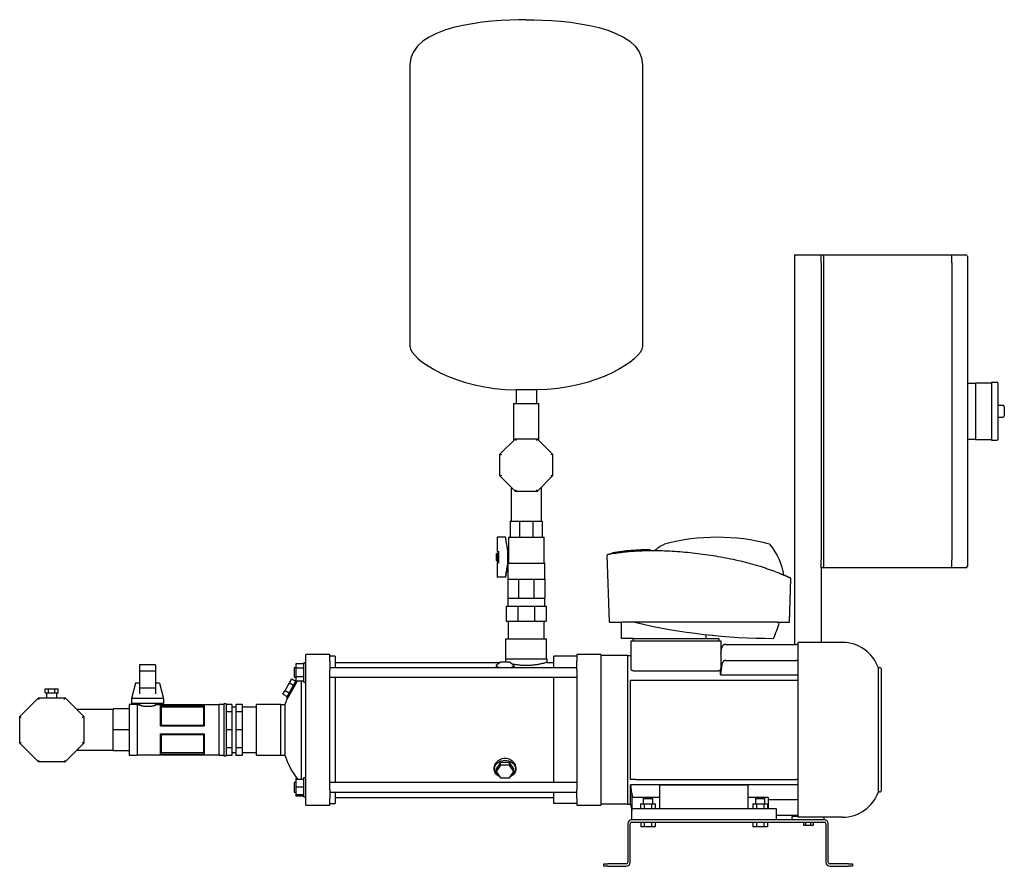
# Model space of a CAD drawing. Header units: millimetres. Extents: x 11 to 2237, y 13 to 1068.
# Tile 1 of 4: x 11 to 1239, y 13 to 1068. Entities that reach past the tile are written whole.
import ezdxf

# ---------------------------------------------------------------- set-up
doc = ezdxf.new("R2010")
doc.units = ezdxf.units.MM

msp = doc.modelspace()

# ---------------------------------------------------------------- linework, layer by layer
at = {"color": 7, "linetype": 'Continuous', "lineweight": 25}
for p, q in [((498.1, 1011.8), (498.1, 661)), ((788.1, 1011.8), (788.1, 661)), ((977.8, 775.1), (1010.8, 775.1)), ((977.8, 775.1), (977.8, 289.6)), ((1010.8, 765.1), (1010.8, 775.1)), ((1010.8, 775.1), (1013.8, 775.1)), ((1013.8, 775.1), (1013.8, 765.1)), ((1013.8, 775.1), (1173.8, 775.1)), ((1173.8, 775.1), (1191.3, 775.1)), ((1173.8, 765.1), (1173.8, 775.1)), ((1010.8, 765.1), (1010.8, 395.1)), ((1013.8, 765.1), (1013.8, 395.1)), ((1173.8, 765.1), (1173.8, 395.1)), ((1193.3, 773.1), (1193.3, 765.1)), ((1193.3, 765.1), (1193.3, 395.1)), ((1193.3, 615.1), (1203.3, 615.1)), ((1223.3, 615.1), (1203.3, 615.1)), ((1203.3, 615.1), (1203.3, 605.1)), ((1230.3, 616.1), (1223.3, 616.1)), ((1223.3, 616.1), (1223.3, 580.1)), ((1231.3, 615.1), (1231.3, 545.1)), ((655.8, 606.8), (630.4, 606.8)), ((630.4, 606.8), (630.4, 589.8)), ((655.8, 606.8), (655.8, 589.8)), ((1203.3, 605.1), (1203.3, 580.1)), ((627.4, 589.8), (627.4, 543.8)), ((627.4, 589.8), (643.1, 589.8)), ((643.1, 589.8), (658.8, 589.8)), ((658.8, 543.8), (658.8, 589.8)), ((1203.3, 580.1), (1203.3, 555.1)), ((1223.3, 580.1), (1223.3, 544.1)), ((1231.3, 587.6), (1237.3, 587.6)), ((1239.3, 585.6), (1239.3, 574.6)), ((1231.3, 572.6), (1237.3, 572.6)), ((1203.3, 555.1), (1203.3, 545.1)), ((610.3, 526.7), (629.5, 545.9)), ((629.5, 545.9), (656.7, 545.9)), ((656.7, 545.9), (676, 526.7)), ((1203.3, 545.1), (1193.3, 545.1)), ((1203.3, 545.1), (1223.3, 545.1)), ((1223.3, 544.1), (1230.3, 544.1)), ((610.3, 499.5), (610.3, 526.7)), ((676, 526.7), (676, 499.5)), ((629.5, 480.2), (610.3, 499.5)), ((676, 499.5), (656.7, 480.2)), ((624.1, 485.7), (624.1, 443.3)), ((656.7, 480.2), (629.5, 480.2)), ((662.2, 443.3), (662.2, 485.7)), ((623.1, 443.3), (623.1, 423.8)), ((623.1, 443.3), (634.8, 443.3)), ((634.8, 443.3), (634.8, 423.8)), ((634.8, 443.3), (651.4, 443.3)), ((651.4, 443.3), (651.4, 423.8)), ((651.4, 443.3), (663.1, 443.3)), ((663.1, 443.3), (663.1, 423.8)), ((617.4, 423.3), (607, 423.3)), ((607, 423.1), (607, 423.3)), ((607, 423.1), (607, 405.2)), ((617.4, 423.1), (607, 423.1)), ((617.4, 423.1), (617.4, 423.3)), ((620.5, 404.3), (617.4, 423.3)), ((621, 423.3), (621, 403.3)), ((621, 423.3), (622.6, 423.3)), ((622.7, 423.3), (634.6, 423.3)), ((634.7, 423.3), (643.1, 423.3)), ((643.1, 423.3), (651.6, 423.3)), ((651.6, 423.3), (663.6, 423.3)), ((663.6, 423.3), (665.3, 423.3)), ((665.3, 390.9), (665.3, 423.3)), ((609, 404.9), (609, 405.8)), ((797.9, 406.6), (797.9, 407.6)), ((606, 402.3), (607, 403.3)), ((606, 394.3), (606, 402.3)), ((606, 394.3), (607, 393.3)), ((607, 405.2), (609, 405.2)), ((607, 403.3), (609, 403.3)), ((607, 403.3), (607, 393.3)), ((607, 393.3), (609, 393.3)), ((609, 391.7), (609, 404.9)), ((620.2, 391.7), (620.2, 404.9)), ((620.5, 392.3), (620.5, 404.3)), ((620.5, 403.3), (621, 403.3)), ((620.5, 393.3), (621, 393.3)), ((621, 393.3), (621, 390.9)), ((746.9, 317.1), (744, 401.3)), ((750.7, 402.7), (750.7, 403.7)), ((1010.8, 385.1), (1010.8, 395.1)), ((1013.8, 395.1), (1013.8, 385.1)), ((1173.8, 385.1), (1173.8, 395.1)), ((1193.3, 395.1), (1193.3, 387.1)), ((607, 391.5), (607, 373.5)), ((609, 391.5), (607, 391.5)), ((609, 390.8), (609, 391.7)), ((620.2, 390.7), (617.4, 373.3)), ((620.5, 392.3), (620.2, 390.9)), ((620.2, 390.9), (643.1, 390.9)), ((620.2, 390.7), (620.2, 370.9)), ((643.1, 390.9), (666.1, 390.9)), ((666.1, 370.9), (666.1, 390.9)), ((1010.8, 385.1), (1010.8, 292.1)), ((1013.8, 385.1), (1010.8, 385.1)), ((1173.8, 385.1), (1013.8, 385.1)), ((1191.3, 385.1), (1173.8, 385.1)), ((617.4, 373.5), (607, 373.5)), ((607, 373.3), (607, 373.5)), ((617.4, 373.3), (607, 373.3)), ((617.4, 373.3), (617.4, 373.5)), ((620.2, 370.9), (620.2, 347.1)), ((620.2, 370.9), (626.9, 370.9)), ((626.9, 370.9), (633.6, 370.9)), ((633.6, 370.9), (633.6, 347.1)), ((633.6, 370.9), (643.1, 370.9)), ((643.1, 370.9), (652.6, 370.9)), ((652.6, 370.9), (652.6, 347.1)), ((652.6, 370.9), (659.3, 370.9)), ((659.3, 370.9), (666.1, 370.9)), ((666.1, 370.9), (666.1, 347.1)), ((971.3, 317.1), (973.2, 371.8)), ((620.2, 347.1), (620.2, 337.1)), ((620.2, 347.1), (626.9, 347.1)), ((626.9, 347.1), (633.6, 347.1)), ((633.6, 347.1), (643.1, 347.1)), ((643.1, 347.1), (652.6, 347.1)), ((652.6, 347.1), (659.3, 347.1)), ((659.3, 347.1), (666.1, 347.1)), ((666.1, 337.1), (666.1, 347.1)), ((618.1, 337.1), (618.1, 318.6)), ((618.1, 337.1), (632.8, 337.1)), ((632.8, 337.1), (632.8, 318.6)), ((632.8, 337.1), (653.5, 337.1)), ((653.5, 337.1), (653.5, 318.6)), ((653.5, 337.1), (668.1, 337.1)), ((668.1, 337.1), (668.1, 318.6)), ((618.1, 318.6), (632.8, 318.6)), ((620.7, 318.6), (620.7, 296.6)), ((632.8, 318.6), (653.5, 318.6)), ((653.5, 318.6), (668.1, 318.6)), ((665.6, 296.6), (665.6, 318.6)), ((746.9, 317.1), (754.7, 317.1)), ((761.8, 297.1), (761.9, 317.1)), ((956.4, 317.1), (761.9, 317.1)), ((963.5, 317.1), (971.3, 317.1)), ((617.7, 271.6), (617.7, 296.6)), ((617.7, 296.6), (668.5, 296.6)), ((668.5, 271.6), (668.5, 296.6)), ((776.3, 297.1), (761.8, 297.1)), ((776.3, 294.1), (776.3, 297.1)), ((776.3, 297.1), (779.3, 297.1)), ((779.3, 297.1), (880.3, 297.1)), ((867.6, 297.1), (867.6, 301.7)), ((880.3, 297.1), (883.3, 297.1)), ((883.3, 297.1), (883.3, 294.1)), ((773.8, 258.9), (773.8, 294.1)), ((773.8, 294.1), (776.8, 294.1)), ((776.8, 294.1), (882.8, 294.1)), ((882.8, 294.1), (885.8, 294.1)), ((885.8, 294.1), (885.8, 262.3)), ((885.8, 278.4), (887, 285.4)), ((891.9, 289.6), (980.1, 289.6)), ((1037.3, 292.1), (982.3, 292.1)), ((982.3, 74.1), (982.3, 292.1)), ((398.1, 277.1), (368.1, 277.1)), ((368.1, 268.5), (368.1, 277.1)), ((398.1, 268.5), (398.1, 277.1)), ((404.8, 274.8), (398.1, 274.8)), ((404.8, 274.8), (404.8, 260.6)), ((617.4, 271.6), (617.4, 267.6)), ((617.4, 271.6), (668.9, 271.6)), ((668.9, 271.6), (668.9, 267.2)), ((706.2, 274.8), (677.4, 274.8)), ((677.4, 260.6), (677.4, 274.8)), ((736.2, 277.1), (706.2, 277.1)), ((706.2, 277.1), (706.2, 268.5)), ((736.2, 277.1), (736.2, 268.5)), ((769.3, 275.6), (736.2, 275.6)), ((769.3, 275.6), (773.8, 275.6)), ((769.3, 275.6), (769.3, 90.6)), ((180.9, 264.1), (160.9, 264.1)), ((160.9, 264.1), (160.9, 256.1)), ((180.9, 264.1), (180.9, 256.1)), ((355.6, 260.6), (353.7, 260.6)), ((353.7, 260.6), (353.7, 254.6)), ((365.6, 265.5), (355.6, 265.5)), ((355.6, 265.5), (355.6, 260.1)), ((365.6, 260.1), (355.6, 260.1)), ((355.6, 260.1), (355.6, 249.1)), ((368.1, 266.6), (365.6, 266.6)), ((365.6, 254.6), (365.6, 266.6)), ((365.6, 266.6), (368.1, 266.6)), ((368.1, 258), (368.1, 268.5)), ((368.1, 183.1), (368.1, 258)), ((398.1, 268.5), (398.1, 258)), ((706.2, 260.6), (398.1, 260.6)), ((398.1, 183.1), (398.1, 258)), ((404.8, 267.2), (610.7, 267.2)), ((605.5, 261.1), (604.8, 260.6)), ((611.1, 267.6), (605.7, 263.1)), ((605.7, 263.1), (605.7, 260.6)), ((605.7, 263.1), (608.8, 260.6)), ((622.1, 267.6), (611.1, 267.6)), ((627.6, 263.1), (622.1, 267.6)), ((624.5, 260.6), (627.6, 263.1)), ((627.6, 263.1), (627.6, 260.6)), ((628.4, 260.6), (627.7, 261.1)), ((668.9, 267.2), (677.4, 267.2)), ((706.2, 258), (706.2, 268.5)), ((706.2, 258), (706.2, 108.2)), ((736.2, 268.5), (736.2, 258)), ((736.2, 258), (736.2, 108.2)), ((891.9, 269.7), (980.1, 269.7)), ((1082.3, 105.8), (1082.3, 260.4)), ((1083.8, 260.4), (1082.3, 260.4)), ((1086.3, 108.3), (1086.3, 257.9)), ((180.9, 256.1), (160.9, 256.1)), ((160.9, 256.1), (160.9, 235.2)), ((180.9, 256.1), (180.9, 235.2)), ((347.8, 241.8), (350.6, 246.6)), ((350.6, 246.6), (355.6, 243.6)), ((353.7, 254.6), (353.7, 248.6)), ((353.7, 248.6), (355.6, 248.6)), ((365.6, 249.1), (355.6, 249.1)), ((355.6, 249.1), (355.6, 243.6)), ((365.6, 242.6), (365.6, 254.6)), ((398.1, 248.6), (706.2, 248.6)), ((404.8, 248.6), (404.8, 183.1)), ((677.4, 117.6), (677.4, 248.6)), ((776.8, 256.7), (882.8, 256.7)), ((885.3, 251.7), (885.3, 257.7)), ((885.3, 251.7), (982.3, 251.7)), ((43.3, 229.2), (43.3, 234.2)), ((43.3, 234.2), (47.3, 234.2)), ((47.3, 229.2), (47.3, 234.2)), ((47.3, 234.2), (55.4, 234.2)), ((55.4, 229.2), (55.4, 234.2)), ((55.4, 234.2), (59.5, 234.2)), ((59.5, 229.2), (59.5, 234.2)), ((155.9, 241.1), (150.9, 222.3)), ((160.9, 241.1), (155.9, 241.1)), ((180.9, 235.2), (160.9, 235.2)), ((160.9, 235.2), (160.9, 227.8)), ((185.9, 241.1), (180.9, 241.1)), ((180.9, 235.2), (180.9, 227.8)), ((185.9, 241.1), (190.9, 222.3)), ((342.3, 232.3), (347.8, 241.8)), ((357.6, 243.6), (344.4, 220.8)), ((344.5, 224), (355.8, 243.6)), ((347.8, 241.8), (353, 238.8)), ((365.6, 243.6), (355.6, 243.6)), ((362.4, 243.6), (362.4, 121.1)), ((365.6, 242.6), (368.1, 242.6)), ((773.3, 121.1), (773.3, 245.1)), ((779.9, 245.1), (980.1, 245.1)), ((11.4, 199.6), (34.8, 223.1)), ((34.8, 223.1), (68, 223.1)), ((43.3, 229.2), (47.3, 229.2)), ((45, 229.2), (45, 223.1)), ((47.3, 229.2), (55.4, 229.2)), ((55.4, 229.2), (59.5, 229.2)), ((57.7, 223.1), (57.7, 229.2)), ((68, 223.1), (91.4, 199.6)), ((150.9, 222.3), (150.9, 216.1)), ((190.9, 222.3), (150.9, 222.3)), ((190.9, 222.3), (190.9, 216.1)), ((339.6, 227.6), (342.3, 232.3)), ((339.6, 227.6), (344.8, 224.6)), ((342.3, 232.3), (347.5, 229.3)), ((344.5, 224), (344.4, 220.8)), ((146.9, 209.1), (127.9, 209.1)), ((127.9, 183.1), (127.9, 209.1)), ((157.9, 214.6), (147.9, 214.6)), ((147.9, 214.6), (147.9, 183.1)), ((190.9, 216.1), (150.9, 216.1)), ((157.9, 214.6), (157.9, 183.1)), ((160.9, 214.1), (157.9, 214.1)), ((160.9, 216.1), (160.9, 214.1)), ((180.9, 216.1), (180.9, 214.1)), ((259.8, 214.1), (180.9, 214.1)), ((186.8, 213.7), (241.8, 213.7)), ((186.8, 188.1), (186.8, 213.7)), ((186.8, 213.6), (241.8, 213.6)), ((187.7, 211.4), (187.7, 189.1)), ((240.9, 211.4), (187.7, 211.4)), ((240.9, 189.1), (240.9, 211.4)), ((241.8, 188.1), (241.8, 213.7)), ((265.8, 214.6), (259.8, 214.6)), ((259.8, 214.6), (259.8, 183.1)), ((268.8, 215.6), (265.8, 215.6)), ((265.8, 215.6), (265.8, 183.1)), ((268.8, 215.6), (268.8, 183.1)), ((275.8, 214.9), (268.8, 214.9)), ((275.8, 214.9), (275.8, 205.6)), ((280.8, 211.4), (275.8, 211.4)), ((288.8, 214.9), (280.8, 214.9)), ((280.8, 214.9), (280.8, 205.6)), ((288.8, 214.9), (288.8, 205.6)), ((306.9, 211.4), (288.8, 211.4)), ((336.9, 214.7), (306.9, 214.7)), ((306.9, 183.1), (306.9, 214.7)), ((336.9, 183.1), (336.9, 214.7)), ((336.9, 214.6), (342.1, 214.6)), ((342.1, 214.6), (342.1, 151.6)), ((11.4, 166.5), (11.4, 199.6)), ((127.9, 208.5), (82.6, 208.5)), ((91.4, 199.6), (91.4, 166.5)), ((275.8, 205.6), (268.8, 205.6)), ((275.8, 205.6), (275.8, 183.1)), ((288.8, 205.6), (280.8, 205.6)), ((280.8, 205.6), (280.8, 183.1)), ((288.8, 205.6), (288.8, 183.1)), ((186.8, 188.1), (241.8, 188.1)), ((187.7, 189.1), (240.9, 189.1)), ((146.9, 183.1), (127.9, 183.1)), ((127.9, 157.1), (127.9, 183.1)), ((147.9, 183.1), (147.9, 151.6)), ((157.9, 183.1), (157.9, 151.6)), ((186.8, 178.1), (241.8, 178.1)), ((186.8, 152.5), (186.8, 178.1)), ((187.7, 177.1), (187.7, 154.7)), ((240.9, 177.1), (187.7, 177.1)), ((240.9, 154.7), (240.9, 177.1)), ((241.8, 152.5), (241.8, 178.1)), ((259.8, 183.1), (259.8, 151.6)), ((265.8, 183.1), (265.8, 150.6)), ((268.8, 183.1), (268.8, 150.6)), ((275.8, 183.1), (268.8, 183.1)), ((275.8, 183.1), (275.8, 160.6)), ((288.8, 183.1), (280.8, 183.1)), ((280.8, 183.1), (280.8, 160.6)), ((288.8, 183.1), (288.8, 160.6)), ((306.9, 151.4), (306.9, 183.1)), ((336.9, 151.4), (336.9, 183.1)), ((368.1, 108.2), (368.1, 183.1)), ((398.1, 108.2), (398.1, 183.1)), ((404.8, 183.1), (404.8, 117.6)), ((34.8, 143.1), (11.4, 166.5)), ((91.4, 166.5), (68, 143.1)), ((275.8, 160.6), (268.8, 160.6)), ((275.8, 160.6), (275.8, 151.3)), ((288.8, 160.6), (280.8, 160.6)), ((280.8, 160.6), (280.8, 151.3)), ((288.8, 160.6), (288.8, 151.3)), ((82.6, 157.7), (127.9, 157.7)), ((146.9, 157.1), (127.9, 157.1)), ((147.9, 151.6), (157.9, 151.6)), ((157.9, 152.1), (259.8, 152.1)), ((186.8, 152.5), (241.8, 152.5)), ((241.8, 152.5), (186.8, 152.5)), ((187.7, 154.7), (240.9, 154.7)), ((259.8, 151.6), (265.8, 151.6)), ((265.8, 150.6), (268.8, 150.6)), ((275.8, 151.3), (268.8, 151.3)), ((275.8, 154.7), (280.8, 154.7)), ((288.8, 151.3), (280.8, 151.3)), ((288.8, 154.7), (306.9, 154.7)), ((306.9, 151.4), (336.9, 151.4)), ((336.9, 151.6), (342.1, 151.6)), ((68, 143.1), (34.8, 143.1)), ((611.1, 142.3), (605.7, 134.5)), ((611.1, 138.9), (605.7, 131.1)), ((611.1, 138.9), (611.1, 142.3)), ((622.1, 142.3), (611.1, 142.3)), ((622.1, 138.9), (611.1, 138.9)), ((622.1, 138.9), (622.1, 142.3)), ((627.6, 134.5), (622.1, 142.3)), ((627.6, 131.1), (622.1, 138.9)), ((365.6, 99.6), (365.6, 123.6)), ((365.6, 123.6), (368.1, 123.6)), ((605.7, 131.1), (605.7, 134.5)), ((605.7, 131.1), (611.1, 123.3)), ((611.1, 123.3), (622.1, 123.3)), ((622.1, 123.3), (627.6, 131.1)), ((627.6, 131.1), (627.6, 134.5)), ((355.6, 117.6), (353.7, 117.6)), ((353.7, 117.6), (353.7, 111.6)), ((353.7, 111.6), (353.7, 105.6)), ((357.1, 122.5), (355.6, 122.5)), ((355.6, 122.5), (355.6, 121.1)), ((365.6, 121.1), (355.6, 121.1)), ((355.6, 121.1), (355.6, 111.6)), ((365.6, 111.6), (355.6, 111.6)), ((355.6, 111.6), (355.6, 102.1)), ((706.2, 117.6), (398.1, 117.6)), ((982.3, 114.4), (773.3, 114.4)), ((773.3, 90.6), (773.3, 114.4)), ((779.9, 121.1), (980.1, 121.1)), ((809.8, 85.1), (809.8, 114.2)), ((919.8, 114.2), (809.8, 114.2)), ((919.8, 85.1), (919.8, 114.2)), ((353.7, 105.6), (355.6, 105.6)), ((355.6, 102.1), (355.6, 100.6)), ((365.6, 102.1), (355.6, 102.1)), ((365.6, 100.6), (355.6, 100.6)), ((365.6, 99.6), (368.1, 99.6)), ((368.1, 97.7), (368.1, 108.2)), ((398.1, 108.2), (398.1, 97.7)), ((398.1, 105.6), (706.2, 105.6)), ((404.8, 105.6), (404.8, 91.3)), ((404.8, 98.9), (677.4, 98.9)), ((677.4, 91.3), (677.4, 105.6)), ((706.2, 97.7), (706.2, 108.2)), ((736.2, 108.2), (736.2, 97.7)), ((774.8, 102), (774.8, 85.1)), ((809.8, 98.9), (776, 98.9)), ((944.8, 98.9), (919.8, 98.9)), ((944.8, 98.9), (944.8, 85.1)), ((1083.8, 105.8), (1082.3, 105.8)), ((368.1, 89.1), (368.1, 97.7)), ((368.1, 89.1), (398.1, 89.1)), ((398.1, 89.1), (398.1, 97.7)), ((398.1, 91.3), (404.8, 91.3)), ((706.2, 91.3), (677.4, 91.3)), ((706.2, 97.7), (706.2, 89.1)), ((706.2, 89.1), (736.2, 89.1)), ((736.2, 97.7), (736.2, 89.1)), ((769.3, 90.6), (736.2, 90.6)), ((769.3, 90.6), (773.3, 90.6)), ((773.3, 90.6), (774.8, 82.1)), ((785.5, 91.1), (785.5, 85.1)), ((785.5, 91.1), (790.2, 91.1)), ((789.4, 98.1), (788.8, 97.5)), ((788.8, 97.5), (788.8, 91.1)), ((788.8, 97.5), (794.8, 97.5)), ((789.4, 98.1), (794.8, 98.1)), ((790.2, 91.1), (790.2, 85.1)), ((790.2, 91.1), (799.4, 91.1)), ((794.8, 98.1), (800.2, 98.1)), ((794.8, 97.5), (800.8, 97.5)), ((799.4, 91.1), (799.4, 85.1)), ((799.4, 91.1), (804, 91.1)), ((800.8, 97.5), (800.2, 98.1)), ((800.8, 91.1), (800.8, 97.5)), ((804, 91.1), (804, 85.1)), ((925.5, 91.1), (925.5, 85.1)), ((925.5, 91.1), (930.2, 91.1)), ((929.4, 98.1), (928.8, 97.5)), ((928.8, 97.5), (928.8, 91.1)), ((928.8, 97.5), (934.8, 97.5)), ((929.4, 98.1), (934.8, 98.1)), ((930.2, 91.1), (930.2, 85.1)), ((930.2, 91.1), (939.4, 91.1)), ((934.8, 98.1), (940.2, 98.1)), ((934.8, 97.5), (940.8, 97.5)), ((939.4, 91.1), (939.4, 85.1)), ((939.4, 91.1), (944, 91.1)), ((940.8, 97.5), (940.2, 98.1)), ((940.8, 91.1), (940.8, 97.5)), ((944, 91.1), (944, 85.1)), ((944.8, 96.5), (980.1, 96.5)), ((774.8, 71.1), (774.8, 85.1)), ((774.8, 85.1), (779.8, 85.1)), ((779.8, 85.1), (949.8, 85.1)), ((949.8, 85.1), (954.8, 85.1)), ((954.8, 85.1), (954.8, 71.1)), ((954.8, 76.6), (980.1, 76.6)), ((982.3, 75.1), (974.8, 75.1)), ((974.8, 71.1), (974.8, 75.1)), ((977.8, 76.6), (977.8, 75.1)), ((1037.3, 74.1), (982.3, 74.1)), ((1014.8, 71.1), (1014.8, 74.1)), ((769.8, 66.1), (769.8, 18.1)), ((772.8, 18.1), (772.8, 66.1)), ((1014.8, 71.1), (774.8, 71.1)), ((774.8, 68.1), (1014.8, 68.1)), ((785.8, 68.1), (785.8, 62.1)), ((790.3, 62.1), (785.8, 62.1)), ((790.3, 68.1), (790.3, 62.1)), ((799.3, 62.1), (790.3, 62.1)), ((799.3, 68.1), (799.3, 62.1)), ((803.8, 62.1), (799.3, 62.1)), ((803.8, 68.1), (803.8, 62.1)), ((925.8, 68.1), (925.8, 62.1)), ((930.3, 62.1), (925.8, 62.1)), ((930.3, 68.1), (930.3, 62.1)), ((939.3, 62.1), (930.3, 62.1)), ((939.3, 68.1), (939.3, 62.1)), ((943.8, 62.1), (939.3, 62.1)), ((943.8, 68.1), (943.8, 62.1)), ((988.8, 68.1), (988.8, 64.1)), ((991.5, 64.1), (988.8, 64.1)), ((991.5, 68.1), (991.5, 64.1)), ((997.4, 64.1), (991.5, 64.1)), ((997.4, 68.1), (997.4, 64.1)), ((1000.8, 64.1), (997.4, 64.1)), ((1000.8, 68.1), (1000.8, 64.1)), ((1016.8, 66.1), (1016.8, 18.1)), ((1019.8, 18.1), (1019.8, 66.1)), ((739.8, 13.1), (739.8, 16.1)), ((739.8, 16.1), (744.8, 16.1)), ((744.8, 13.1), (739.8, 13.1)), ((767.8, 16.1), (744.8, 16.1)), ((744.8, 13.1), (767.8, 13.1)), ((1044.8, 16.1), (1021.8, 16.1)), ((1021.8, 13.1), (1044.8, 13.1)), ((1044.8, 16.1), (1049.8, 16.1)), ((1049.8, 13.1), (1044.8, 13.1)), ((1049.8, 16.1), (1049.8, 13.1))]:
    msp.add_line(p, q, dxfattribs=at)
at = {"color": 7, "linetype": 'Continuous', "lineweight": 25, "flags": 128}
for points in [[(604.8, 260.6), (605.6, 261.2), (605.7, 261.2)], [(627.6, 261.2), (627.6, 261.2), (628.4, 260.6)], [(186.8, 213.7), (186.8, 213.7), (186.8, 213.6)], [(241.8, 213.6), (241.8, 213.7), (241.8, 213.7)], [(186.8, 152.5), (186.8, 152.5), (186.8, 152.5)], [(241.8, 152.5), (241.8, 152.5), (241.8, 152.5)], [(609.6, 125.4), (608.6, 126), (607, 127.2), (605.6, 128.6), (604.6, 130.2), (603.9, 131.9), (603.5, 133.6), (603.5, 135.4), (603.9, 137.2), (604.6, 138.8), (605.6, 140.4), (607, 141.8), (608.6, 143), (610.4, 144), (612.4, 144.7), (614.5, 145.1), (616.6, 145.3)], [(616.6, 145.3), (618.8, 145.1), (620.9, 144.7), (622.9, 144), (624.7, 143), (626.3, 141.8), (627.6, 140.4), (628.6, 138.8), (629.3, 137.2), (629.7, 135.4), (629.7, 133.6), (629.3, 131.9), (628.6, 130.2), (627.6, 128.6), (626.3, 127.2), (624.7, 126), (623.6, 125.4)], [(775, 100.8), (774.9, 101.5), (774.8, 102)]]:
    msp.add_lwpolyline(points, dxfattribs=at)
at = {"color": 7, "linetype": 'Continuous', "lineweight": 25}
for centre, radius, start, end in [((1191.3, 773.1), 2, 0, 90), ((1230.3, 615.1), 1, 360, 90), ((1237.3, 585.6), 2, 0, 90), ((1237.3, 574.6), 2, 270, 360), ((1230.3, 545.1), 1, 270, 0), ((881.1, 168.6), 254.5, 75.0977, 104.9023), ((795.1, 153.9), 253.7, 89.3882, 100.088), ((1191.3, 387.1), 2, 270, 0), ((951.4, 1053.7), 756.6, 256.7966, 270), ((844.3, 347.3), 118.3, 334.8712, 345.1928), ((891.9, 284.6), 5, 90, 170), ((980.1, 284.6), 5, 64.3536, 90), ((1037.3, 244.3), 47.8, 19.66, 90), ((1083.8, 257.9), 2.5, 360, 90), ((438.6, 183.1), 101.5, 158.1763, 161.92), ((438.6, 183.1), 101.5, 198.08, 217.6501), ((1037.3, 121.9), 47.8, 270, 340.34), ((1083.8, 108.3), 2.5, 270, 0), ((980.1, 81.6), 5, 270, 295.6464), ((774.8, 66.1), 5, 90, 180), ((774.8, 66.1), 2, 90, 180), ((1014.8, 66.1), 5, 0, 90), ((1014.8, 66.1), 2, 0, 90), ((767.8, 18.1), 5, 270, 0), ((767.8, 18.1), 2, 270, 0), ((1021.8, 18.1), 5, 180, 270), ((1021.8, 18.1), 2, 180, 270)]:
    msp.add_arc(centre, radius, start, end, dxfattribs=at)
for points in [[(643.1, 1068.1), (594.7, 1068.1), (498.1, 1060.5), (498.1, 1011.8)], [(643.1, 1068.1), (691.6, 1068.1), (788.1, 1060.5), (788.1, 1011.8)], [(498.1, 661), (498.1, 644.4), (557.1, 606.8), (630.4, 606.8)], [(788.1, 661), (788.1, 644.4), (729.2, 606.8), (655.8, 606.8)], [(622.6, 423.3), (622.6, 423.3), (622.6, 423.3), (622.6, 423.3)], [(622.7, 423.3), (622.6, 423.3), (622.6, 423.3), (622.6, 423.3)], [(634.6, 423.3), (634.6, 423.3), (634.6, 423.3), (634.6, 423.3)], [(634.7, 423.3), (634.7, 423.3), (634.7, 423.3), (634.6, 423.3)], [(651.6, 423.3), (651.6, 423.3), (651.6, 423.3), (651.6, 423.3)], [(651.6, 423.3), (651.6, 423.3), (651.6, 423.3), (651.6, 423.3)], [(663.6, 423.3), (663.6, 423.3), (663.6, 423.3), (663.6, 423.3)], [(663.6, 423.3), (663.6, 423.3), (663.6, 423.3), (663.6, 423.3)], [(804, 406.6), (806.2, 409.6), (810.1, 412.3), (815.7, 414.5)], [(946.6, 414.5), (956.5, 401.9), (962.3, 389.1), (964, 376.1)], [(887, 264.5), (886.4, 260.3), (885.8, 256), (885.3, 251.7)], [(773.3, 245.1), (773.8, 245.1), (774.4, 245.1), (775, 245.1)], [(186.8, 213.6), (187.1, 212.9), (187.4, 212.2), (187.7, 211.4)], [(240.9, 211.4), (241.2, 212.2), (241.5, 212.9), (241.8, 213.6)], [(187.7, 189.1), (187.4, 188.8), (187.1, 188.4), (186.8, 188.1)], [(241.8, 188.1), (241.5, 188.4), (241.2, 188.8), (240.9, 189.1)], [(186.8, 178.1), (187.1, 177.7), (187.4, 177.4), (187.7, 177.1)], [(240.9, 177.1), (241.2, 177.4), (241.5, 177.7), (241.8, 178.1)], [(187.7, 154.7), (187.4, 154), (187.1, 153.2), (186.8, 152.5)], [(241.8, 152.5), (241.5, 153.2), (241.2, 154), (240.9, 154.7)], [(775, 121.1), (774.4, 121.1), (773.8, 121.1), (773.3, 121.1)], [(773.3, 114.4), (773.8, 110.2), (774.4, 105.9), (775, 101.6)]]:
    msp.add_open_spline(points, degree=3, dxfattribs=at)
for points, knots in [([(629.5, 545.9), (629.5, 545.9), (629.5, 545.9), (629.6, 545.7), (629.7, 545.5), (629.8, 545.1), (629.9, 544.9), (630.1, 544.4), (630.3, 544.2), (630.3, 543.9)], [0, 0, 0, 0, 0.25, 0.25, 0.5, 0.5, 0.75, 0.75, 1, 1, 1, 1]), ([(656.7, 545.9), (656.7, 545.9), (656.7, 545.9), (656.6, 545.7), (656.6, 545.5), (656.4, 545.1), (656.3, 544.9), (656.1, 544.4), (656, 544.2), (655.9, 543.9)], [0, 0, 0, 0, 0.25, 0.25, 0.5, 0.5, 0.75, 0.75, 1, 1, 1, 1]), ([(610.3, 526.7), (610.3, 526.7), (610.3, 526.7), (610.5, 526.6), (610.7, 526.5), (611.1, 526.4), (611.3, 526.3), (611.8, 526.1), (612, 526), (612.3, 525.9)], [0, 0, 0, 0, 0.25, 0.25, 0.5, 0.5, 0.75, 0.75, 1, 1, 1, 1]), ([(676, 526.7), (676, 526.7), (675.9, 526.7), (675.7, 526.6), (675.6, 526.5), (675.2, 526.4), (675, 526.3), (674.5, 526.1), (674.2, 526), (674, 525.9)], [0, 0, 0, 0, 0.25, 0.25, 0.5, 0.5, 0.75, 0.75, 1, 1, 1, 1]), ([(612.3, 500.3), (612, 500.2), (611.8, 500.1), (611.3, 499.9), (611.1, 499.8), (610.7, 499.6), (610.5, 499.6), (610.3, 499.5), (610.3, 499.5), (610.3, 499.5)], [0, 0, 0, 0, 0.25, 0.25, 0.5, 0.5, 0.75, 0.75, 1, 1, 1, 1]), ([(674, 500.3), (674.2, 500.2), (674.5, 500.1), (675, 499.9), (675.2, 499.8), (675.6, 499.6), (675.7, 499.6), (675.9, 499.5), (676, 499.5), (676, 499.5)], [0, 0, 0, 0, 0.25, 0.25, 0.5, 0.5, 0.75, 0.75, 1, 1, 1, 1]), ([(630.3, 482.2), (630.3, 482), (630.1, 481.7), (629.9, 481.2), (629.8, 481), (629.7, 480.6), (629.6, 480.5), (629.5, 480.3), (629.5, 480.2), (629.5, 480.2)], [0, 0, 0, 0, 0.25, 0.25, 0.5, 0.5, 0.75, 0.75, 1, 1, 1, 1]), ([(655.9, 482.2), (656, 482), (656.1, 481.7), (656.3, 481.2), (656.4, 481), (656.6, 480.6), (656.6, 480.5), (656.7, 480.3), (656.7, 480.2), (656.7, 480.2)], [0, 0, 0, 0, 0.25, 0.25, 0.5, 0.5, 0.75, 0.75, 1, 1, 1, 1]), ([(620.1, 405.8), (620, 406.4), (619.9, 407.6), (619.6, 409.5), (619.2, 411.9), (618.7, 414.9), (618.1, 418.7), (617.7, 421.6), (617.4, 423.1)], [0, 0, 0, 0, 0.092967, 0.207287, 0.342962, 0.49999, 0.724118, 1, 1, 1, 1]), ([(623.1, 423.8), (623.1, 423.8), (623.1, 423.7), (623.1, 423.6), (623, 423.5), (622.9, 423.4), (622.9, 423.4), (622.8, 423.3), (622.7, 423.3), (622.6, 423.3)], [0, 0, 0, 0, 0.25, 0.25, 0.5, 0.5, 0.75, 0.75, 1, 1, 1, 1]), ([(634.6, 423.3), (634.7, 423.3), (634.7, 423.3), (634.7, 423.4), (634.8, 423.4), (634.8, 423.5), (634.8, 423.6), (634.8, 423.7), (634.8, 423.8), (634.8, 423.8)], [0, 0, 0, 0, 0.25, 0.25, 0.5, 0.5, 0.75, 0.75, 1, 1, 1, 1]), ([(651.6, 423.3), (651.6, 423.3), (651.6, 423.3), (651.5, 423.4), (651.5, 423.4), (651.4, 423.5), (651.4, 423.6), (651.4, 423.7), (651.4, 423.8), (651.4, 423.8)], [0, 0, 0, 0, 0.25, 0.25, 0.5, 0.5, 0.75, 0.75, 1, 1, 1, 1]), ([(663.6, 423.3), (663.6, 423.3), (663.5, 423.3), (663.4, 423.4), (663.3, 423.4), (663.2, 423.5), (663.2, 423.6), (663.1, 423.7), (663.1, 423.8), (663.1, 423.8)], [0, 0, 0, 0, 0.25, 0.25, 0.5, 0.5, 0.75, 0.75, 1, 1, 1, 1]), ([(620.1, 405.8), (620.1, 405.8), (620.1, 405.7), (620.1, 405.6), (620.2, 405.5), (620.2, 405.4), (620.2, 405.3), (620.2, 405.2), (620.2, 405.1), (620.2, 405), (620.2, 405), (620.2, 404.9)], [0, 0, 0, 0, 0.084026, 0.167019, 0.249673, 0.375113, 0.499648, 0.624695, 0.749575, 0.874925, 1, 1, 1, 1]), ([(759.2, 404.2), (759.7, 404.2), (760.5, 404.3), (761.7, 404.5), (762.8, 404.6), (763.9, 404.8), (765, 404.9), (766.1, 405), (767.1, 405.1), (768.1, 405.2), (769, 405.3), (769.9, 405.4), (770.8, 405.5), (773.4, 405.7), (777.8, 406), (784.1, 406.3), (790.3, 406.5), (796.6, 406.6), (802.8, 406.6), (811.3, 406.5), (821.9, 406.1), (834.6, 405.3), (847.4, 404.1), (860.1, 402.7), (872.8, 400.9), (885.3, 398.8), (897.9, 396.4), (908.2, 394.1), (916.4, 392.1), (922.5, 390.5), (928.6, 388.8), (933.5, 387.3), (937.3, 386.1), (939.8, 385.3), (942.4, 384.4), (945, 383.5), (947.6, 382.6), (950.3, 381.7), (952.9, 380.7), (955.6, 379.6), (957.4, 378.9), (958.3, 378.6)], [0, 0, 0, 0, 0.006265, 0.012363, 0.018287, 0.024028, 0.02958, 0.034935, 0.040087, 0.04503, 0.049758, 0.054266, 0.058548, 0.0626, 0.094611, 0.124877, 0.156327, 0.187046, 0.218334, 0.249262, 0.312054, 0.374332, 0.436919, 0.499544, 0.56167, 0.624171, 0.68627, 0.749129, 0.779943, 0.811166, 0.842755, 0.874664, 0.887921, 0.90136, 0.914975, 0.928759, 0.942708, 0.956813, 0.971069, 0.985467, 1, 1, 1, 1]), ([(773.4, 405.7), (773.9, 405.7), (774.8, 405.8), (776.2, 405.9), (777.5, 406), (778.8, 406.1), (780.1, 406.1), (781.4, 406.2), (782.7, 406.3), (785.7, 406.4), (790.3, 406.5), (796.6, 406.6), (802.8, 406.6), (811.3, 406.5), (821.9, 406.1), (834.6, 405.3), (847.4, 404.1), (860.1, 402.7), (872.8, 400.9), (885.3, 398.8), (897.9, 396.4), (908.2, 394.1), (916.4, 392.1), (922.5, 390.5), (928.6, 388.8), (933.5, 387.3), (937.3, 386.1), (939.8, 385.3), (942.4, 384.4), (945, 383.5), (947.6, 382.6), (950.3, 381.7), (952.9, 380.7), (955.6, 379.6), (957.4, 378.9), (958.3, 378.6)], [0, 0, 0, 0, 0.007433, 0.014789, 0.022064, 0.029253, 0.036353, 0.04336, 0.050271, 0.057081, 0.090968, 0.124067, 0.157778, 0.191103, 0.258758, 0.325862, 0.393297, 0.460773, 0.527713, 0.595055, 0.661966, 0.729694, 0.762895, 0.796536, 0.830573, 0.864955, 0.879238, 0.893718, 0.908388, 0.92324, 0.93827, 0.953468, 0.968828, 0.984341, 1, 1, 1, 1]), ([(621, 393.3), (621, 393.3), (621, 393.3), (621, 393.3), (621, 393.4), (621, 393.4), (621, 393.4), (621, 393.5), (621, 393.6), (621, 393.6), (621, 393.7), (621.1, 393.9), (621.1, 394.1), (621.2, 394.4), (621.3, 394.9), (621.3, 395.5), (621.4, 396.4), (621.5, 397.4), (621.5, 398.3), (621.5, 399.3), (621.4, 400.2), (621.3, 401.1), (621.3, 401.8), (621.2, 402.2), (621.1, 402.5), (621.1, 402.7), (621, 402.9), (621, 403.1), (621, 403.2), (621, 403.3), (621, 403.3), (621, 403.3), (621, 403.3)], [0, 0, 0, 0, 0.01322, 0.026604, 0.040154, 0.053872, 0.067757, 0.081812, 0.096036, 0.110432, 0.125001, 0.154826, 0.187664, 0.214057, 0.250013, 0.312619, 0.374913, 0.439233, 0.499881, 0.56051, 0.624799, 0.687103, 0.749656, 0.785774, 0.812201, 0.844894, 0.874599, 0.900787, 0.926416, 0.95149, 0.976015, 1, 1, 1, 1]), ([(752.2, 403), (752.1, 403), (751.8, 402.9), (751.4, 402.9), (751, 402.8), (750.7, 402.7), (750.3, 402.7), (750, 402.6), (749.7, 402.5), (749.4, 402.5), (749.1, 402.4), (748.9, 402.3), (748.4, 402.2), (747.8, 402.1), (747.2, 402), (746.6, 401.8), (746.1, 401.7), (745.7, 401.6), (745.4, 401.6), (745.1, 401.5), (744.8, 401.4), (744.6, 401.4), (744.4, 401.4), (744.3, 401.3), (744.1, 401.3), (744.1, 401.3), (744, 401.3), (744, 401.3), (744, 401.3)], [0, 0, 0, 0, 0.025276, 0.050065, 0.074367, 0.098182, 0.121509, 0.14435, 0.166705, 0.188572, 0.209952, 0.230845, 0.251252, 0.317267, 0.376332, 0.438769, 0.501172, 0.546566, 0.591951, 0.637325, 0.68269, 0.728046, 0.773393, 0.818731, 0.86406, 0.909382, 0.954695, 1, 1, 1, 1]), ([(752.2, 403), (752.2, 403), (752.3, 403), (752.3, 403), (752.4, 403.1), (752.5, 403.1), (752.6, 403.1), (752.7, 403.1), (752.8, 403.1), (753, 403.2), (753.3, 403.2), (753.8, 403.3), (754.7, 403.5), (755.7, 403.6), (756.5, 403.8), (757.2, 403.9), (757.7, 403.9), (758.2, 404), (758.7, 404.1), (759.1, 404.1), (759.2, 404.2)], [0, 0, 0, 0, 0.027693, 0.055336, 0.082955, 0.110577, 0.138228, 0.165934, 0.193722, 0.221619, 0.249653, 0.37413, 0.499566, 0.624285, 0.749617, 0.799804, 0.849779, 0.899699, 0.94972, 1, 1, 1, 1]), ([(617.4, 373.5), (617.7, 375.1), (618.1, 378), (618.8, 382.1), (619.3, 385.5), (619.8, 388.4), (620, 390.1), (620.1, 390.8)], [0, 0, 0, 0, 0.275831, 0.500008, 0.704622, 0.871286, 1, 1, 1, 1]), ([(620.2, 391.7), (620.2, 391.7), (620.2, 391.7), (620.2, 391.6), (620.2, 391.5), (620.2, 391.5), (620.2, 391.3), (620.2, 391.2), (620.2, 391.1), (620.1, 391), (620.1, 390.9), (620.1, 390.8)], [0, 0, 0, 0, 0.083308, 0.166185, 0.249619, 0.37432, 0.499542, 0.623248, 0.748121, 0.873295, 1, 1, 1, 1]), ([(958.3, 378.6), (958.4, 378.5), (958.6, 378.4), (958.9, 378.3), (959.2, 378.2), (959.5, 378), (959.8, 377.9), (960.1, 377.8), (960.4, 377.7), (960.9, 377.4), (961.8, 377.1), (962.8, 376.7), (963.6, 376.3), (964.2, 376), (964.6, 375.9), (964.8, 375.8), (965, 375.7), (965.1, 375.6), (965.2, 375.6), (965.3, 375.6)], [0, 0, 0, 0, 0.031472, 0.062817, 0.094068, 0.125255, 0.156411, 0.187567, 0.218755, 0.250007, 0.37573, 0.500313, 0.626195, 0.750571, 0.801044, 0.851052, 0.900765, 0.950357, 1, 1, 1, 1]), ([(973.2, 371.8), (973.2, 371.8), (973.2, 371.8), (973.2, 371.8), (973.2, 371.8), (973.2, 371.9), (973.1, 371.9), (973.1, 371.9), (973, 371.9), (973, 372), (972.9, 372), (972.8, 372), (972.7, 372.1), (972.6, 372.1), (972.5, 372.2), (972.4, 372.3), (972.2, 372.3), (972.1, 372.4), (971.9, 372.5), (971.8, 372.5), (971.6, 372.6), (971.4, 372.7), (971.2, 372.8), (970.9, 373), (970.5, 373.1), (970.1, 373.3), (969.6, 373.6), (969.1, 373.8), (968.6, 374.1), (968, 374.3), (967.4, 374.6), (966.7, 374.9), (966, 375.2), (965.5, 375.4), (965.3, 375.6)], [0, 0, 0, 0, 0.023748, 0.047498, 0.071251, 0.095005, 0.118763, 0.142523, 0.166286, 0.190052, 0.213821, 0.237594, 0.26137, 0.285149, 0.308932, 0.33272, 0.356511, 0.380306, 0.404106, 0.42791, 0.451719, 0.475533, 0.499352, 0.542596, 0.586291, 0.630439, 0.67504, 0.720095, 0.765605, 0.81157, 0.857991, 0.904869, 0.952205, 1, 1, 1, 1]), ([(754.7, 317.1), (754.8, 317.1), (754.8, 317.1), (754.9, 317.1), (755, 317.1), (755.1, 317.1), (755.2, 317.1), (755.3, 317.1), (755.5, 317.1), (755.6, 317.1), (755.8, 317.1), (755.9, 317.1), (756.1, 317.1), (756.3, 317.1), (756.4, 317.1), (756.6, 317.1), (756.8, 317.1), (757, 317.1), (757.3, 317.1), (757.6, 317.1), (758.1, 317.1), (758.6, 317.1), (759.1, 317.1), (759.6, 317.1), (760.1, 317.1), (760.7, 317.1), (761.3, 317.1), (761.7, 317.1), (761.9, 317.1)], [0, 0, 0, 0, 0.030149, 0.060298, 0.090427, 0.120515, 0.150545, 0.180495, 0.210348, 0.240083, 0.269683, 0.299129, 0.328403, 0.357488, 0.386368, 0.415027, 0.443449, 0.47162, 0.499526, 0.552557, 0.606493, 0.661233, 0.716668, 0.772683, 0.829152, 0.88595, 0.942943, 1, 1, 1, 1]), ([(956.4, 317.1), (956.5, 317.1), (956.7, 317.1), (957, 317.1), (957.3, 317.1), (957.6, 317.1), (957.9, 317.1), (958.2, 317.1), (958.5, 317.1), (958.8, 317.1), (959.1, 317.1), (959.4, 317.1), (959.6, 317.1), (959.9, 317.1), (960.1, 317.1), (960.4, 317.1), (960.6, 317.1), (960.8, 317.1), (961.1, 317.1), (961.4, 317.1), (961.8, 317.1), (962.1, 317.1), (962.4, 317.1), (962.7, 317.1), (963, 317.1), (963.2, 317.1), (963.4, 317.1), (963.5, 317.1), (963.5, 317.1)], [0, 0, 0, 0, 0.030149, 0.060298, 0.090427, 0.120515, 0.150545, 0.180495, 0.210348, 0.240083, 0.269683, 0.299128, 0.328403, 0.357488, 0.386368, 0.415027, 0.443449, 0.47162, 0.499526, 0.552557, 0.606493, 0.661233, 0.716668, 0.772683, 0.829152, 0.88595, 0.942943, 1, 1, 1, 1]), ([(668.9, 267.2), (668.8, 267.2), (668.6, 267.1), (667, 266.7), (664.7, 266), (661.4, 265.2), (657.5, 264.4), (653.1, 263.8), (648.2, 263.3), (643.1, 263.1), (638, 263.3), (633.2, 263.8), (628.7, 264.4), (626.2, 265), (625, 265.2)], [0, 0, 0, 0, 0.0835009, 0.1668898, 0.2506297, 0.3339554, 0.4175859, 0.501056, 0.5843843, 0.6680345, 0.7512707, 0.8349926, 0.9185076, 1, 1, 1, 1]), ([(776.8, 256.7), (776.6, 256.7), (776.3, 256.7), (775.9, 256.8), (775.7, 256.8), (775.3, 257), (775.1, 257.1), (774.8, 257.2), (774.7, 257.3), (774.4, 257.5), (774.3, 257.7), (774.1, 257.9), (774, 258), (773.8, 258.4), (773.8, 258.6), (773.8, 258.9)], [0, 0, 0, 0, 0.125, 0.125, 0.25, 0.25, 0.375, 0.375, 0.5, 0.5, 0.625, 0.625, 0.75, 0.75, 1, 1, 1, 1]), ([(885.8, 262.3), (885.8, 262.3), (885.8, 262.2), (885.8, 262), (885.8, 261.9), (885.7, 261.7), (885.7, 261.5), (885.7, 260.9), (885.6, 260.5), (885.5, 259.3), (885.4, 258.5), (885.3, 257.7)], [0, 0, 0, 0, 0.0625, 0.0625, 0.125, 0.125, 0.25, 0.25, 0.5, 0.5, 1, 1, 1, 1]), ([(891.9, 269.7), (891.6, 269.7), (891.3, 269.6), (890.7, 269.5), (890.4, 269.4), (889.8, 269.1), (889.5, 268.9), (889, 268.5), (888.8, 268.3), (888.3, 267.8), (888.1, 267.5), (887.8, 267), (887.7, 266.7), (887.4, 266.1), (887.3, 265.8), (887.1, 265.2), (887.1, 264.9), (887, 264.5)], [0, 0, 0, 0, 0.125, 0.125, 0.25, 0.25, 0.375, 0.375, 0.5, 0.5, 0.625, 0.625, 0.75, 0.75, 0.875, 0.875, 1, 1, 1, 1]), ([(982.3, 269), (982.1, 269.1), (981.5, 269.6), (980.7, 269.6), (980.1, 269.7)], [0, 0, 0, 0, 0.261472, 1, 1, 1, 1]), ([(885.3, 257.7), (885.2, 257.6), (885, 257.4), (884.7, 257.2), (884.5, 257.1), (884.1, 257), (884, 256.9), (883.8, 256.8), (883.7, 256.8), (883.3, 256.7), (883, 256.7), (882.8, 256.7)], [0, 0, 0, 0, 0.25, 0.25, 0.5, 0.5, 0.625, 0.625, 0.75, 0.75, 1, 1, 1, 1]), ([(775, 245.1), (775.1, 245.1), (775.3, 245.1), (775.7, 245.1), (775.8, 245.1), (776.1, 245.1), (776.3, 245.1), (776.8, 245.1), (777, 245.1), (777.5, 245.1), (777.8, 245.1), (778.2, 245.1), (778.4, 245.1), (778.7, 245.1), (778.8, 245.1), (779.3, 245.1), (779.6, 245.1), (779.9, 245.1)], [0, 0, 0, 0, 0.25, 0.25, 0.375, 0.375, 0.5, 0.5, 0.625, 0.625, 0.75, 0.75, 0.8125, 0.8125, 0.875, 0.875, 1, 1, 1, 1]), ([(980.1, 245.1), (980.9, 245.1), (981.7, 245.1), (982.2, 245.1), (982.3, 245.1)], [0, 0, 0, 0, 0.9464767, 1, 1, 1, 1]), ([(34.8, 223.1), (34.8, 223.1), (34.8, 223), (34.9, 222.8), (35, 222.7), (35.1, 222.3), (35.2, 222.1), (35.4, 221.6), (35.5, 221.3), (35.6, 221.1)], [0, 0, 0, 0, 0.25, 0.25, 0.5, 0.5, 0.75, 0.75, 1, 1, 1, 1]), ([(67.1, 221.1), (67.2, 221.3), (67.3, 221.6), (67.5, 222.1), (67.6, 222.3), (67.8, 222.7), (67.9, 222.8), (67.9, 223), (68, 223.1), (68, 223.1)], [0, 0, 0, 0, 0.25, 0.25, 0.5, 0.5, 0.75, 0.75, 1, 1, 1, 1]), ([(147.9, 210.1), (147.9, 210), (147.9, 209.8), (147.8, 209.6), (147.7, 209.5), (147.5, 209.3), (147.4, 209.2), (147.1, 209.1), (147, 209.1), (146.9, 209.1)], [0, 0, 0, 0, 0.25, 0.25, 0.5, 0.5, 0.75, 0.75, 1, 1, 1, 1]), ([(160.9, 214.1), (160.9, 214.1), (160.9, 214.1), (160.9, 214.1), (160.9, 214.1), (161, 214.1), (161, 214), (161.1, 214), (161.1, 214), (161.2, 214), (161.3, 213.9), (161.4, 213.9), (161.5, 213.9), (161.7, 213.8), (162.1, 213.7), (162.5, 213.6), (163.1, 213.4), (164, 213.2), (165.3, 212.9), (167, 212.7), (168.9, 212.5), (170.9, 212.4), (172.9, 212.5), (174.8, 212.7), (176.5, 212.9), (177.8, 213.2), (178.7, 213.4), (179.2, 213.6), (179.7, 213.7), (180.1, 213.8), (180.3, 213.9), (180.5, 214), (180.6, 214), (180.8, 214), (180.8, 214.1), (180.9, 214.1), (180.9, 214.1), (180.9, 214.1)], [0, 0, 0, 0, 0.009908, 0.019905, 0.029994, 0.040174, 0.050447, 0.060814, 0.071276, 0.081834, 0.092488, 0.10324, 0.11409, 0.12504, 0.154925, 0.187753, 0.214478, 0.250167, 0.312695, 0.37516, 0.437445, 0.500022, 0.562276, 0.624888, 0.687396, 0.749785, 0.785643, 0.812481, 0.845074, 0.87477, 0.893511, 0.91196, 0.930123, 0.948003, 0.965606, 0.982937, 1, 1, 1, 1]), ([(11.4, 199.6), (11.4, 199.6), (11.4, 199.6), (11.6, 199.5), (11.8, 199.5), (12.2, 199.3), (12.4, 199.2), (12.9, 199), (13.2, 198.9), (13.4, 198.8)], [0, 0, 0, 0, 0.25, 0.25, 0.5, 0.5, 0.75, 0.75, 1, 1, 1, 1]), ([(89.4, 198.8), (89.6, 198.9), (89.9, 199), (90.4, 199.2), (90.6, 199.3), (91, 199.5), (91.1, 199.5), (91.3, 199.6), (91.4, 199.6), (91.4, 199.6)], [0, 0, 0, 0, 0.25, 0.25, 0.5, 0.5, 0.75, 0.75, 1, 1, 1, 1]), ([(146.9, 183.1), (147, 183.1), (147.1, 183.1), (147.4, 183.1), (147.5, 183.1), (147.7, 183.1), (147.8, 183.1), (147.9, 183.1), (147.9, 183.1), (147.9, 183.1)], [0, 0, 0, 0, 0.25, 0.25, 0.5, 0.5, 0.75, 0.75, 1, 1, 1, 1]), ([(11.4, 166.5), (11.4, 166.5), (11.4, 166.5), (11.6, 166.6), (11.8, 166.7), (12.2, 166.8), (12.4, 166.9), (12.9, 167.1), (13.2, 167.2), (13.4, 167.3)], [0, 0, 0, 0, 0.25, 0.25, 0.5, 0.5, 0.75, 0.75, 1, 1, 1, 1]), ([(89.4, 167.3), (89.6, 167.2), (89.9, 167.1), (90.4, 166.9), (90.6, 166.8), (91, 166.7), (91.1, 166.6), (91.3, 166.5), (91.4, 166.5), (91.4, 166.5)], [0, 0, 0, 0, 0.25, 0.25, 0.5, 0.5, 0.75, 0.75, 1, 1, 1, 1]), ([(146.9, 157.1), (147, 157.1), (147.1, 157.1), (147.4, 157), (147.5, 156.9), (147.7, 156.7), (147.8, 156.6), (147.9, 156.3), (147.9, 156.2), (147.9, 156.1)], [0, 0, 0, 0, 0.25, 0.25, 0.5, 0.5, 0.75, 0.75, 1, 1, 1, 1]), ([(610.2, 124.7), (610, 124.8), (608.6, 125.2), (606.7, 126.7), (604.6, 129), (603.3, 131.8), (602.9, 134.8), (603.3, 137.9), (604.6, 141), (606.7, 143.7), (609.5, 146), (612.9, 147.5), (615.4, 147.7), (616.6, 147.8)], [0, 0, 0, 0, 0.017225, 0.115659, 0.213979, 0.312405, 0.410893, 0.509075, 0.607219, 0.705625, 0.803844, 0.901735, 1, 1, 1, 1]), ([(616.6, 147.8), (617.9, 147.7), (620.4, 147.5), (623.8, 145.9), (626.6, 143.7), (628.7, 140.9), (630, 137.9), (630.4, 134.8), (629.9, 131.7), (628.7, 129), (626.5, 126.7), (624.6, 125.2), (623.3, 124.8), (623.1, 124.7)], [0, 0, 0, 0, 0.098374, 0.196856, 0.295396, 0.393903, 0.492133, 0.590933, 0.689027, 0.787318, 0.885355, 0.983145, 1, 1, 1, 1]), ([(34.8, 143.1), (34.8, 143.1), (34.8, 143.1), (34.9, 143.3), (35, 143.5), (35.1, 143.9), (35.2, 144.1), (35.4, 144.6), (35.5, 144.8), (35.6, 145.1)], [0, 0, 0, 0, 0.25, 0.25, 0.5, 0.5, 0.75, 0.75, 1, 1, 1, 1]), ([(67.1, 145.1), (67.2, 144.8), (67.3, 144.6), (67.5, 144.1), (67.6, 143.9), (67.8, 143.5), (67.9, 143.3), (67.9, 143.1), (68, 143.1), (68, 143.1)], [0, 0, 0, 0, 0.25, 0.25, 0.5, 0.5, 0.75, 0.75, 1, 1, 1, 1]), ([(779.9, 121.1), (779.6, 121.1), (779.3, 121.1), (778.7, 121.1), (778.4, 121.1), (777.8, 121.1), (777.5, 121.1), (777, 121.1), (776.8, 121.1), (776.3, 121.1), (776.1, 121.1), (775.8, 121.1), (775.7, 121.1), (775.4, 121.1), (775.3, 121.1), (775.1, 121.1), (775.1, 121.1), (775, 121.1)], [0, 0, 0, 0, 0.125, 0.125, 0.25, 0.25, 0.375, 0.375, 0.5, 0.5, 0.625, 0.625, 0.75, 0.75, 0.875, 0.875, 1, 1, 1, 1]), ([(982.3, 121.1), (982.1, 121.1), (981.5, 121.1), (980.7, 121.1), (980.1, 121.1)], [0, 0, 0, 0, 0.261472, 1, 1, 1, 1]), ([(775, 101.6), (775.1, 101.1), (775.2, 100.7), (775.4, 100), (775.5, 99.8), (775.7, 99.4), (775.8, 99.1), (776, 98.9)], [0, 0, 0, 0, 0.5, 0.5, 0.75, 0.75, 1, 1, 1, 1]), ([(775, 100.8), (775.1, 100.6), (775.1, 100.5), (775.2, 100.1), (775.3, 100), (775.5, 99.5), (775.7, 99.2), (776, 98.9)], [0, 0, 0, 0, 0.25, 0.25, 0.5, 0.5, 1, 1, 1, 1]), ([(980.1, 96.5), (980.9, 96.5), (981.7, 96.6), (982.2, 97.1), (982.3, 97.1)], [0, 0, 0, 0, 0.946477, 1, 1, 1, 1])]:
    msp.add_open_spline(points, degree=3, knots=knots, dxfattribs=at)

doc.saveas('drawing.dxf')
